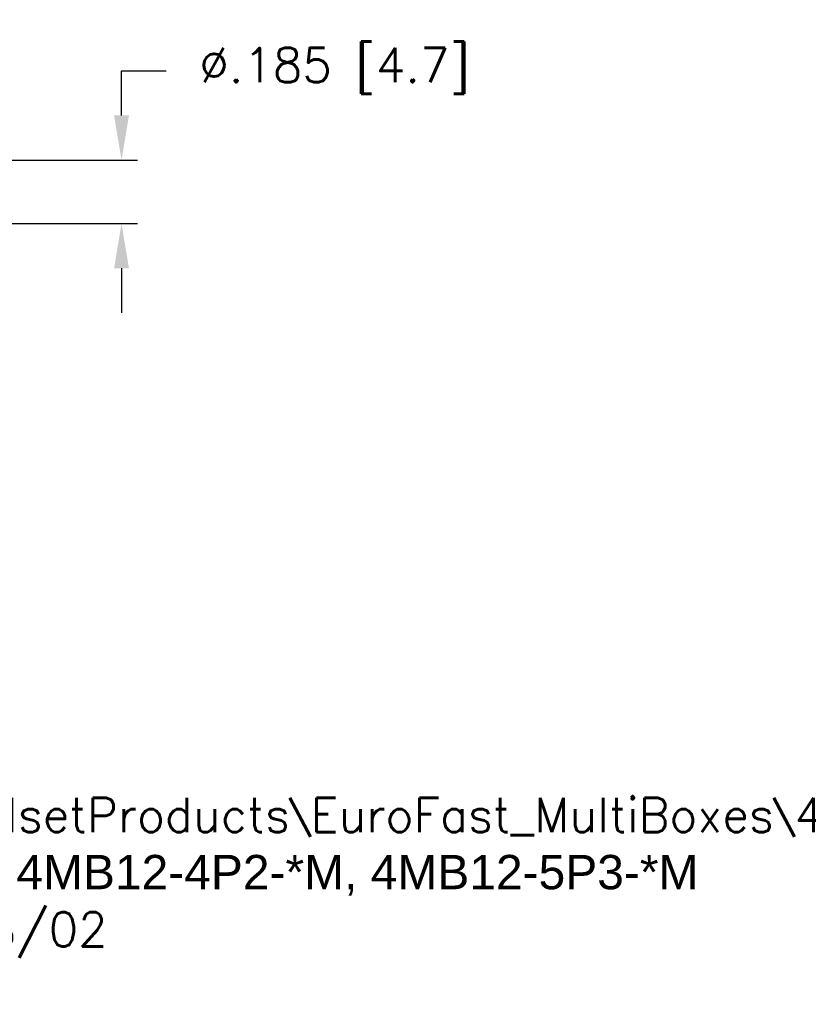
# Model space of a CAD drawing. Extents: x 85.3 to 97.4, y 23.1 to 30.4.
# Tile 6 of 11: x 89.9 to 92.2, y 23.1 to 26. Entities that reach past the tile are written whole.
import ezdxf

# ---------------------------------------------------------------- set-up
doc = ezdxf.new("R2010")
doc.units = 0
doc.header["$LTSCALE"] = 0.5
doc.header["$MEASUREMENT"] = 0
doc.layers.get('DEFPOINTS').update_dxf_attribs({"linetype": 'CONTINUOUS'})
doc.layers.add('DIM', color=254, linetype='CONTINUOUS')
doc.layers.add('TEXT', color=51, linetype='CONTINUOUS')
doc.styles.get("Standard").update_dxf_attribs({"font": 'ROMANS.SHX'})
doc.dimstyles.new('TURCK-CATALOG01', dxfattribs={"dimtxt": 0.1, "dimasz": 0.13, "dimexe": 0.046875, "dimexo": 0.0625, "dimgap": 0.0625, "dimtad": 0, "dimtih": 1, "dimtoh": 1, "dimdec": 3, "dimzin": 4, "dimdsep": 46, "dimtxsty": 'Standard', "dimcen": 0.09, "dimadec": 0, "dimazin": 0, "dimtfac": 1, "dimtdec": 3, "dimtofl": 0, "dimtmove": 0, "dimatfit": 1, "dimfxl": 0, "dimtolj": 1, "dimtzin": 4, "dimarcsym": 0})

# ---------------------------------------------------------------- blocks, each defined once
blk = doc.blocks.new('*D5')
at = {"layer": 'DEFPOINTS', "color": 0}
for p in [(89.4786, 25.5715), (90.2032, 25.5715), (89.4786, 25.3864)]:
    blk.add_point(p, dxfattribs=at)
at = {"layer": 'DIM', "color": 0, "lineweight": -2}
for p, q in [((90.2032, 25.7015), (90.2032, 25.8315)), ((90.2032, 25.8315), (90.3332, 25.8315)), ((89.5411, 25.5715), (90.2501, 25.5715)), ((89.5411, 25.3864), (90.2501, 25.3864)), ((90.2032, 25.2564), (90.2032, 25.1264))]:
    blk.add_line(p, q, dxfattribs=at)
at = {"layer": 'DIM', "color": 0}
for points in [[(90.1816, 25.7015), (90.2249, 25.7015), (90.2032, 25.5715)], [(90.1816, 25.2564), (90.2249, 25.2564), (90.2032, 25.3864)]]:
    blk.add_solid(points, dxfattribs=at)
at = {"layer": 'DIM', "color": 0, "insert": (90.8243, 25.8315), "char_height": 0.1, "attachment_point": 5}
blk.add_mtext('\\A1;%%c.185 [4.7]', dxfattribs=at)

msp = doc.modelspace()

# ---------------------------------------------------------------- texts
at = {"layer": 'TEXT', "insert": (89.0439, 23.7138), "char_height": 0.1, "width": 6.7859, "attachment_point": 1}
msp.add_mtext('Layout-CordsetProducts\\\\EuroFast_MultiBoxes\\\\4MB12-Cable\\PHousing for {\\fArial|b0|i0|c0|p34;4MB12-4P2-*M, 4MB12-5P3-*M\\P}Data: 06/18/02\\PScale: 1=1', dxfattribs=at)

# ---------------------------------------------------------------- dimensions: what is measured, and where the dimension line sits
at = {"layer": 'DIM'}
dim = msp.add_linear_dim(base=(90.2032, 25.5715), p1=(89.4786, 25.3864), p2=(89.4786, 25.5715), angle=90, text='%%c<>', dimstyle='TURCK-CATALOG01', dxfattribs=at)
dim.commit()
dim.dimension.update_dxf_attribs({"geometry": '*D5', "text_midpoint": (90.8243, 25.8315)})

doc.saveas('drawing.dxf')
